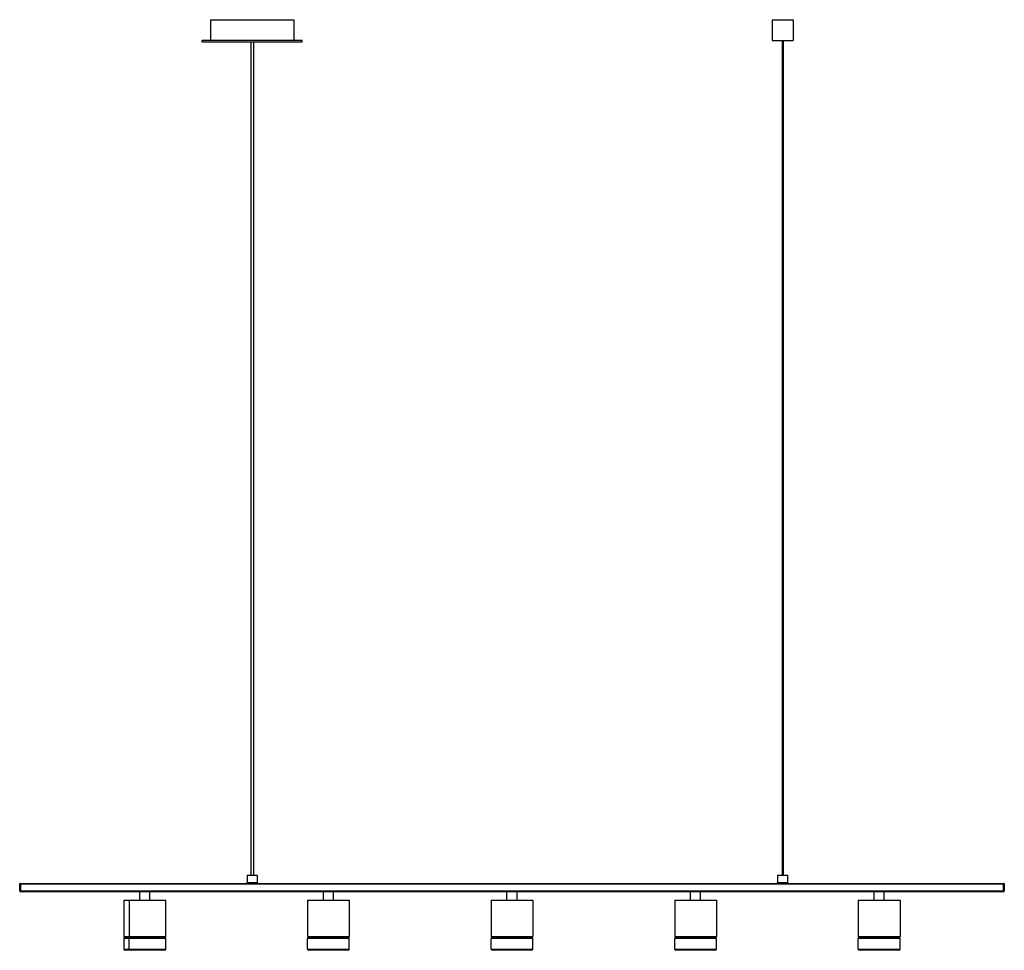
# Paper-space layout '_Derecha' of a CAD drawing. Header units: millimetres. Extents: x -1770 to -590, y -70 to 1045.
import ezdxf

# ---------------------------------------------------------------- set-up
doc = ezdxf.new("R2010")
doc.units = ezdxf.units.MM

psp = doc.layouts.new('_Derecha')

# ---------------------------------------------------------------- linework, layer by layer
at = {"color": 7, "linetype": 'Continuous', "lineweight": 25}
for p, q in [((-1541.4, 1044.8), (-1541.4, 1019.8)), ((-1541.4, 1044.8), (-1441.4, 1044.8)), ((-1441.4, 1044.8), (-1441.4, 1019.8)), ((-868.2, 1044.8), (-868.2, 1019.8)), ((-868.2, 1044.8), (-843.2, 1044.8)), ((-843.2, 1044.8), (-843.2, 1019.8)), ((-1551.4, 1017.8), (-1551.4, 1019.8)), ((-1431.4, 1019.8), (-1551.4, 1019.8)), ((-1431.4, 1017.8), (-1551.4, 1017.8)), ((-1492.9, 1017.8), (-1492.9, 19.8)), ((-1489.9, 1017.8), (-1489.9, 19.8)), ((-1431.4, 1017.8), (-1431.4, 1019.8)), ((-868.2, 1019.8), (-843.2, 1019.8)), ((-856.2, 1019.8), (-856.2, 19.8)), ((-855.2, 1019.8), (-855.2, 19.8)), ((-1497.4, 19.8), (-1497.4, 10.8)), ((-1497.4, 19.8), (-1485.4, 19.8)), ((-1485.4, 19.8), (-1485.4, 10.8)), ((-861.7, 19.8), (-861.7, 10.8)), ((-861.7, 19.8), (-849.7, 19.8)), ((-849.7, 19.8), (-849.7, 10.8)), ((-590, 8.8), (-1770, 8.8)), ((-1770, 0.8), (-1770, 8.8)), ((-1770, 0.8), (-590, 0.8)), ((-1769, 9.8), (-591, 9.8)), ((-1769, 9.8), (-1769, -0.2)), ((-1497.4, 10.8), (-1485.4, 10.8)), ((-861.7, 10.8), (-849.7, 10.8)), ((-591, -0.2), (-591, 9.8)), ((-590, 8.8), (-590, 0.8)), ((-591, -0.2), (-1769, -0.2)), ((-1645, -10.2), (-1645, -53.7)), ((-1645, -10.2), (-1595, -10.2)), ((-1638.8, -10.2), (-1638.8, -53.7)), ((-1626, -10.2), (-1626, -0.2)), ((-1614, -10.2), (-1614, -0.2)), ((-1595, -53.7), (-1595, -10.2)), ((-1425, -10.2), (-1425, -53.7)), ((-1425, -10.2), (-1375, -10.2)), ((-1406, -10.2), (-1406, -0.2)), ((-1394, -10.2), (-1394, -0.2)), ((-1375, -10.2), (-1375, -53.7)), ((-1205, -10.2), (-1205, -53.7)), ((-1205, -10.2), (-1155, -10.2)), ((-1186, -10.2), (-1186, -0.2)), ((-1174, -10.2), (-1174, -0.2)), ((-1155, -10.2), (-1155, -53.7)), ((-985, -10.2), (-985, -53.7)), ((-985, -10.2), (-935, -10.2)), ((-966, -10.2), (-966, -0.2)), ((-954, -10.2), (-954, -0.2)), ((-935, -10.2), (-935, -53.7)), ((-765, -10.2), (-765, -53.7)), ((-765, -10.2), (-715, -10.2)), ((-746, -10.2), (-746, -0.2)), ((-734, -10.2), (-734, -0.2)), ((-715, -10.2), (-715, -53.7)), ((-1645, -56.2), (-1645, -69.2)), ((-1644, -55.2), (-1596, -55.2)), ((-1638.8, -69.2), (-1638.8, -56.2)), ((-1595, -69.2), (-1595, -56.2)), ((-1425, -53.7), (-1375, -53.7)), ((-1425, -69.2), (-1425, -56.2)), ((-1375, -56.2), (-1425, -56.2)), ((-1424, -55.2), (-1376, -55.2)), ((-1375, -69.2), (-1375, -56.2)), ((-1205, -53.7), (-1155, -53.7)), ((-1205, -69.2), (-1205, -56.2)), ((-1155, -56.2), (-1205, -56.2)), ((-1204, -55.2), (-1156, -55.2)), ((-1155, -69.2), (-1155, -56.2)), ((-985, -53.7), (-935, -53.7)), ((-935, -56.2), (-985, -56.2)), ((-985, -69.2), (-985, -56.2)), ((-984, -55.2), (-936, -55.2)), ((-935, -69.2), (-935, -56.2)), ((-765, -53.7), (-715, -53.7)), ((-765, -69.2), (-765, -56.2)), ((-715, -56.2), (-765, -56.2)), ((-764, -55.2), (-716, -55.2)), ((-715, -69.2), (-715, -56.2)), ((-1596, -70.2), (-1644, -70.2)), ((-1635, -70.2), (-1635, -70.4)), ((-1605, -70.4), (-1635, -70.4)), ((-1631.3, -70.4), (-1631.3, -70.2)), ((-1605, -70.4), (-1605, -70.2)), ((-1425, -69.2), (-1375, -69.2)), ((-1376, -70.2), (-1424, -70.2)), ((-1415, -70.4), (-1415, -70.2)), ((-1385, -70.4), (-1415, -70.4)), ((-1385, -70.4), (-1385, -70.2)), ((-1205, -69.2), (-1155, -69.2)), ((-1156, -70.2), (-1204, -70.2)), ((-1195, -70.4), (-1195, -70.2)), ((-1165, -70.4), (-1195, -70.4)), ((-1165, -70.4), (-1165, -70.2)), ((-985, -69.2), (-935, -69.2)), ((-936, -70.2), (-984, -70.2)), ((-975, -70.4), (-975, -70.2)), ((-945, -70.4), (-975, -70.4)), ((-945, -70.4), (-945, -70.2)), ((-765, -69.2), (-715, -69.2)), ((-716, -70.2), (-764, -70.2)), ((-755, -70.4), (-755, -70.2)), ((-725, -70.4), (-755, -70.4)), ((-725, -70.4), (-725, -70.2))]:
    psp.add_line(p, q, dxfattribs=at)
at = {"color": 8, "linetype": 'Continuous', "lineweight": 25}
for p, q in [((-1645, -53.7), (-1595, -53.7)), ((-1595, -56.2), (-1645, -56.2)), ((-1645, -69.2), (-1595, -69.2))]:
    psp.add_line(p, q, dxfattribs=at)
at = {"color": 7, "linetype": 'Continuous', "lineweight": 25}
for centre, radius, start, end in [((-1769, 8.8), 1, 90, 180), ((-1769, 0.8), 1, 180, 270), ((-1498.4, 10.8), 1, 270, 0), ((-1484.4, 10.8), 1, 180, 270), ((-862.7, 10.8), 1, 270, 360), ((-848.7, 10.8), 1, 180, 270), ((-591, 8.8), 1, 0, 90), ((-591, 0.8), 1, 270, 0), ((-1643.5, -53.7), 1.5, 180, 270), ((-1644, -56.2), 1, 90, 180), ((-1637.5, -53.9), 1.36, 173.138, 260.8801), ((-1637.9, -56.1), 0.903, 99.1199, 186.862), ((-1596.5, -53.7), 1.5, 270, 0), ((-1596, -56.2), 1, 0, 90), ((-1423.5, -53.7), 1.5, 180, 270), ((-1424, -56.2), 1, 90, 180), ((-1376.5, -53.7), 1.5, 270, 0), ((-1376, -56.2), 1, 360, 90), ((-1203.5, -53.7), 1.5, 180, 270), ((-1204, -56.2), 1, 90, 180), ((-1156.5, -53.7), 1.5, 270, 0), ((-1156, -56.2), 1, 360, 90), ((-983.5, -53.7), 1.5, 180, 270), ((-984, -56.2), 1, 90, 180), ((-936.5, -53.7), 1.5, 270, 360), ((-936, -56.2), 1, 0, 90), ((-763.5, -53.7), 1.5, 180, 270), ((-764, -56.2), 1, 90, 180), ((-716.5, -53.7), 1.5, 270, 0), ((-716, -56.2), 1, 0, 90), ((-1644, -69.2), 1, 180, 270), ((-1637.9, -69.3), 0.903, 173.138, 260.8801), ((-1596, -69.2), 1, 270, 0), ((-1424, -69.2), 1, 180, 270), ((-1376, -69.2), 1, 270, 0), ((-1204, -69.2), 1, 180, 270), ((-1156, -69.2), 1, 270, 0), ((-984, -69.2), 1, 180, 270), ((-936, -69.2), 1, 270, 0), ((-764, -69.2), 1, 180, 270), ((-716, -69.2), 1, 270, 0)]:
    psp.add_arc(centre, radius, start, end, dxfattribs=at)

doc.saveas('drawing.dxf')
